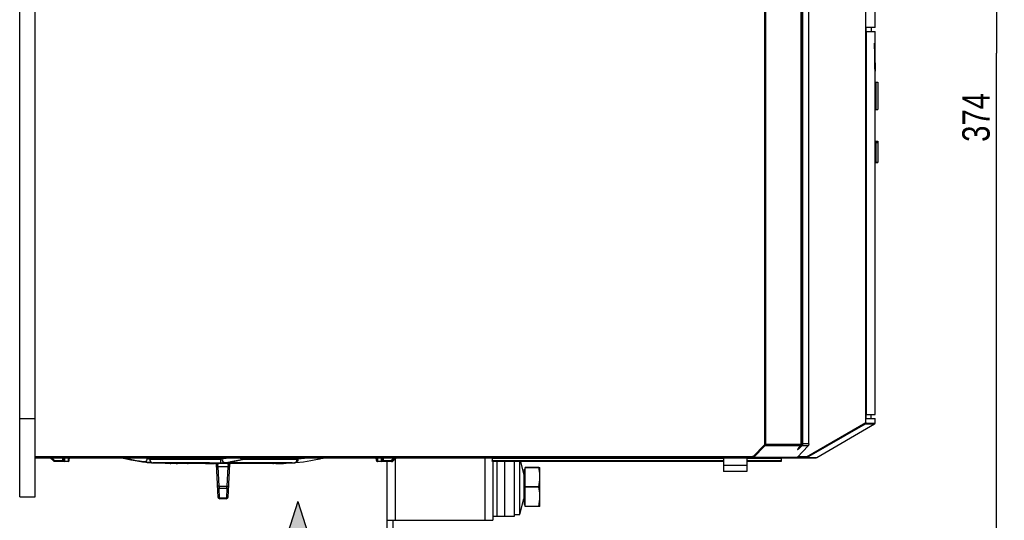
# Model space of a CAD drawing. Extents: x 0 to 594, y 0 to 420.
# Tile 11 of 37: x 213 to 339, y 141 to 205. Entities that reach past the tile are written whole.
import ezdxf

# ---------------------------------------------------------------- set-up
doc = ezdxf.new("R2010")
doc.units = 0
doc.header["$LTSCALE"] = 32.67
doc.layers.get('0').update_dxf_attribs({"linetype": 'CONTINUOUS'})
doc.styles.get("Standard").update_dxf_attribs({"font": 'txt', "width": 0.8})
doc.dimstyles.get("Standard").update_dxf_attribs({"dimtxt": 2.5, "dimasz": 2.5, "dimexe": 1.25, "dimexo": 0.625, "dimtad": 1, "dimcen": 2.5, "dimazin": 3, "dimtfac": 1, "dimtmove": 0, "dimatfit": 3})

# ---------------------------------------------------------------- blocks, each defined once
blk = doc.blocks.new('_FILLED')
at = {"color": 0, "linetype": 'BYBLOCK'}
blk.add_solid([(0, 0), (-1, 0.143), (-1, -0.143)], dxfattribs=at)
blk = doc.blocks.new('*D13')
at = {"color": 2, "linetype": 'CONTINUOUS'}
for p, q in [((293.08, 293.98), (319.19, 293.98)), ((325.9, 293.98), (339.39, 293.98)), ((338.39, 293.98), (338.39, 200.48)), ((338.39, 106.99), (338.39, 200.48)), ((254.7, 106.99), (339.39, 106.99))]:
    blk.add_line(p, q, dxfattribs=at)
at = {"color": 2, "linetype": 'CONTINUOUS', "xscale": 3.5, "yscale": 3.5, "zscale": 3.5}
for p, rotation in [((338.39, 293.98), 90), ((338.39, 106.99), 270)]:
    blk.add_blockref('_FILLED', p, dxfattribs=dict(at, rotation=rotation))
at = {"color": 5, "linetype": 'CONTINUOUS', "width": 0.8}
blk.add_text('374', height=3.5, rotation=90, dxfattribs=at).set_placement((337.52, 189.12))
blk = doc.blocks.new('ARROW_BL2', base_point=(249.06, 137.12))
at = {"color": 7, "linetype": 'CONTINUOUS'}
for p, q in [((249.06, 143.12), (247.74, 138.99)), ((249.06, 143.12), (250.37, 138.99)), ((247.74, 138.99), (248.86, 139.65)), ((248.86, 131.12), (248.86, 139.65)), ((249.26, 139.65), (249.26, 131.12)), ((250.37, 138.99), (249.26, 139.65)), ((248.86, 131.12), (249.26, 131.12))]:
    blk.add_line(p, q, dxfattribs=at)
for points in [[(247.74, 138.99), (249.06, 143.12), (248.86, 139.65)], [(248.86, 139.65), (249.06, 143.12), (249.26, 139.65)], [(249.06, 143.12), (250.37, 138.99), (249.26, 139.65)], [(248.86, 131.12), (248.86, 139.65), (249.26, 139.65)], [(249.26, 139.65), (249.26, 131.12), (248.86, 131.12)]]:
    blk.add_solid(points, dxfattribs=at)

msp = doc.modelspace()

# ---------------------------------------------------------------- linework, layer by layer
at = {"color": 7, "linetype": 'CONTINUOUS'}
for p, q in [((213.473, 143.74), (213.473, 277.74)), ((215.473, 143.74), (215.473, 277.74)), ((314.393, 150.494), (314.393, 271.615)), ((321.668, 153.225), (321.668, 271.615)), ((322.873, 203.743), (322.873, 205.74)), ((322.873, 203.743), (321.721, 203.743)), ((321.721, 153.737), (321.721, 203.743)), ((321.721, 203.24), (322.873, 203.24)), ((321.784, 154.24), (321.784, 203.24)), ((322.373, 203.743), (322.373, 203.24)), ((322.873, 201.74), (322.873, 203.24)), ((322.809, 201.74), (322.873, 201.74)), ((322.849, 200.241), (322.872, 198.293)), ((322.841, 199.019), (322.825, 199.79)), ((322.856, 198.47), (322.841, 199.019)), ((322.872, 198.293), (322.873, 198.21)), ((322.873, 154.24), (322.873, 198.147)), ((322.973, 196.755), (323.223, 196.755)), ((322.973, 196.74), (323.223, 196.74)), ((322.973, 196.74), (322.973, 193.24)), ((323.223, 196.74), (323.223, 193.24)), ((322.973, 193.24), (323.223, 193.24)), ((322.973, 189.227), (323.223, 189.227)), ((322.973, 189.227), (322.973, 186.54)), ((322.973, 189.084), (323.223, 189.084)), ((322.973, 189.04), (323.223, 189.04)), ((323.223, 189.227), (323.223, 186.5)), ((322.973, 186.54), (323.223, 186.54)), ((322.973, 186.513), (322.973, 186.5)), ((322.973, 186.5), (323.223, 186.5)), ((213.473, 153.74), (215.473, 153.74)), ((321.721, 154.24), (322.873, 154.24)), ((321.721, 153.737), (322.873, 153.737)), ((322.373, 153.737), (322.373, 154.24)), ((322.873, 153.162), (322.873, 153.737)), ((315.402, 148.757), (322.81, 153.054)), ((314.291, 150.237), (312.948, 148.819)), ((313.041, 149.883), (313.368, 150.296)), ((313.42, 150.411), (313.423, 150.438)), ((215.473, 148.74), (315.339, 148.74)), ((217.835, 148.284), (217.379, 148.74)), ((219.09, 148.74), (219.109, 148.382)), ((219.818, 148.382), (219.836, 148.74)), ((226.46, 148.734), (226.508, 148.726)), ((226.508, 148.726), (226.569, 148.715)), ((226.722, 148.685), (226.908, 148.647)), ((226.908, 148.647), (227.112, 148.604)), ((227.112, 148.604), (227.319, 148.559)), ((241.851, 148.716), (241.864, 148.713)), ((241.963, 148.488), (242.625, 148.675)), ((242.827, 148.716), (242.909, 148.726)), ((242.909, 148.726), (242.946, 148.73)), ((242.946, 148.73), (242.962, 148.731)), ((251.649, 148.563), (251.879, 148.613)), ((252.431, 148.725), (252.486, 148.734)), ((259.093, 148.382), (259.074, 148.74)), ((259.128, 148.74), (259.146, 148.382)), ((259.844, 148.382), (259.863, 148.74)), ((261.079, 148.284), (261.535, 148.74)), ((261.197, 148.284), (261.653, 148.74)), ((273.914, 148.64), (273.914, 148.34)), ((303.473, 148.74), (303.473, 146.99)), ((306.473, 148.74), (306.473, 146.99)), ((310.848, 148.74), (310.848, 148.24)), ((314.094, 148.74), (314.083, 148.74)), ((219.668, 148.24), (217.941, 148.24)), ((227.319, 148.559), (227.398, 148.541)), ((229.17, 148.219), (230.154, 148.106)), ((230.506, 148.077), (230.497, 148.078)), ((237.766, 148.076), (230.532, 148.076)), ((230.732, 148.06), (230.611, 148.068)), ((232.732, 147.991), (232.061, 148)), ((246.285, 147.992), (232.732, 147.991)), ((232.815, 147.99), (232.732, 147.991)), ((237.25, 147.99), (237.685, 147.991)), ((237.61, 147.992), (237.987, 147.998)), ((237.689, 147.991), (238.29, 148.001)), ((237.766, 148.076), (237.848, 148.076)), ((237.987, 147.998), (238.386, 148.01)), ((238.29, 148.001), (238.893, 148.027)), ((238.603, 147.895), (238.823, 143.703)), ((238.893, 148.027), (239.433, 148.064)), ((239.378, 148.06), (239.378, 148.06)), ((248.259, 148.076), (239.868, 148.076)), ((240.124, 143.703), (240.344, 147.895)), ((240.472, 148.186), (240.498, 148.19)), ((246.214, 147.991), (246.886, 148)), ((246.742, 147.998), (247.22, 148.01)), ((248.215, 148.06), (248.336, 148.068)), ((248.669, 148.095), (248.792, 148.106)), ((251.549, 148.541), (251.649, 148.563)), ((259.17, 148.259), (259.243, 148.24)), ((259.296, 148.24), (259.223, 148.259)), ((261.091, 148.24), (259.243, 148.24)), ((260.473, 136.819), (260.473, 148.24)), ((303.473, 148.24), (273.944, 148.24)), ((273.973, 148.24), (273.973, 140.74)), ((274.473, 148.24), (274.473, 141.24)), ((275.473, 148.24), (275.473, 141.24)), ((276.723, 148.24), (276.723, 141.24)), ((277.448, 141.49), (277.448, 148.24)), ((277.511, 148.24), (277.943, 146.511)), ((278.123, 147.49), (279.998, 147.49)), ((278.123, 142.49), (278.123, 147.49)), ((279.862, 147.47), (278.123, 147.47)), ((279.862, 147.47), (279.862, 147.49)), ((279.998, 142.49), (279.998, 147.49)), ((306.473, 147.74), (303.473, 147.74)), ((310.848, 148.24), (306.473, 148.24)), ((277.943, 146.511), (277.943, 143.469)), ((277.998, 147.215), (278.123, 147.287)), ((277.998, 147.215), (277.998, 142.765)), ((306.473, 146.99), (303.473, 146.99)), ((238.972, 145.115), (238.981, 144.819)), ((239.966, 144.819), (239.975, 145.115)), ((279.862, 145.01), (278.123, 145.01)), ((279.862, 144.97), (278.123, 144.97)), ((279.862, 144.97), (279.862, 145.01)), ((213.473, 143.74), (215.473, 143.74)), ((239.044, 143.607), (239.048, 143.49)), ((239.899, 143.49), (239.902, 143.607)), ((239.899, 143.49), (239.048, 143.49)), ((277.448, 141.49), (277.943, 143.469)), ((277.998, 142.765), (278.123, 142.693)), ((279.862, 142.51), (278.123, 142.51)), ((279.998, 142.49), (278.123, 142.49)), ((279.862, 142.49), (279.862, 142.51)), ((276.723, 141.24), (273.973, 141.24)), ((276.723, 141.49), (277.448, 141.49)), ((260.473, 140.74), (273.973, 140.74)), ((261.223, 136.74), (261.223, 140.74))]:
    msp.add_line(p, q, dxfattribs=at)
at = {"color": 9, "linetype": 'CONTINUOUS'}
for p, q in [((308.73, 271.74), (308.73, 150.444)), ((308.85, 271.615), (308.85, 150.444)), ((313.546, 271.615), (313.546, 150.492)), ((313.586, 271.615), (313.586, 150.494)), ((314.083, 148.865), (321.668, 153.225)), ((314.145, 148.757), (321.621, 153.054)), ((321.621, 153.054), (322.81, 153.054)), ((321.67, 153.162), (322.873, 153.162)), ((308.695, 150.359), (307.26, 148.904)), ((308.782, 150.273), (307.347, 148.819)), ((308.782, 150.273), (308.695, 150.359)), ((313.422, 150.444), (308.73, 150.444)), ((313.346, 150.273), (308.782, 150.273)), ((313.01, 149.848), (313.032, 149.876)), ((313.032, 149.876), (313.346, 150.273)), ((313.032, 149.876), (313.048, 149.892)), ((313.49, 150.237), (313.105, 149.876)), ((313.346, 150.273), (313.37, 150.299)), ((313.368, 150.296), (313.346, 150.273)), ((313.37, 150.299), (313.387, 150.326)), ((313.387, 150.326), (313.4, 150.35)), ((313.546, 150.492), (313.402, 150.356)), ((313.416, 150.399), (313.42, 150.421)), ((313.42, 150.421), (313.422, 150.444)), ((313.422, 150.444), (313.422, 150.458)), ((313.422, 150.444), (313.423, 150.438)), ((313.423, 150.492), (313.424, 150.492)), ((313.423, 150.474), (313.423, 150.492)), ((314.291, 150.237), (313.49, 150.237)), ((314.393, 150.494), (313.586, 150.494)), ((307.165, 148.865), (215.473, 148.865)), ((217.941, 148.382), (217.583, 148.74)), ((218.94, 148.74), (218.959, 148.382)), ((219.259, 148.284), (219.235, 148.74)), ((219.692, 148.74), (219.668, 148.284)), ((226.508, 148.726), (226.461, 148.735)), ((226.584, 148.713), (226.569, 148.715)), ((226.64, 148.701), (226.584, 148.713)), ((226.848, 148.736), (226.683, 148.74)), ((226.908, 148.647), (226.781, 148.674)), ((226.805, 148.695), (226.914, 148.665)), ((226.914, 148.665), (227.704, 148.479)), ((227.112, 148.604), (227.001, 148.628)), ((229.755, 148.635), (229.05, 148.74)), ((229.755, 148.635), (229.755, 148.74)), ((230.081, 148.74), (230.081, 148.534)), ((239.195, 148.74), (239.195, 148.534)), ((239.343, 148.74), (239.343, 148.554)), ((241.694, 148.74), (241.726, 148.685)), ((241.757, 148.731), (241.823, 148.74)), ((242.636, 148.696), (242.515, 148.665)), ((242.625, 148.675), (242.515, 148.665)), ((242.946, 148.73), (242.932, 148.74)), ((248.969, 148.74), (248.969, 148.534)), ((249.041, 148.74), (249.041, 148.554)), ((259.296, 148.284), (259.272, 148.74)), ((259.718, 148.74), (259.694, 148.284)), ((259.994, 148.382), (260.013, 148.74)), ((261.331, 148.74), (260.973, 148.382)), ((272.973, 148.74), (272.973, 140.74)), ((303.473, 148.64), (273.914, 148.64)), ((310.848, 148.64), (306.473, 148.64)), ((307.165, 148.74), (307.165, 148.865)), ((307.347, 148.819), (307.26, 148.904)), ((307.347, 148.819), (312.948, 148.819)), ((314.083, 148.865), (312.992, 148.865)), ((314.083, 148.865), (314.145, 148.757)), ((314.083, 148.865), (314.083, 148.74)), ((314.145, 148.757), (315.402, 148.757)), ((217.901, 148.343), (217.941, 148.382)), ((217.941, 148.382), (217.941, 148.24)), ((217.941, 148.382), (218.959, 148.382)), ((218.959, 148.382), (218.959, 148.24)), ((219.109, 148.382), (219.122, 148.343)), ((219.259, 148.284), (219.668, 148.284)), ((219.259, 148.284), (219.259, 148.24)), ((219.668, 148.284), (219.724, 148.29)), ((219.668, 148.24), (219.668, 148.284)), ((227.398, 148.541), (227.412, 148.538)), ((227.413, 148.538), (227.398, 148.541)), ((228.4, 148.339), (227.413, 148.538)), ((227.704, 148.479), (228.535, 148.319)), ((229.413, 148.188), (228.4, 148.339)), ((229.311, 148.2), (228.82, 148.275)), ((230.155, 148.106), (229.311, 148.2)), ((229.511, 148.204), (229.413, 148.188)), ((229.988, 148.125), (230.174, 148.108)), ((230.081, 148.534), (239.195, 148.534)), ((230.489, 148.086), (239.206, 148.086)), ((230.532, 148.078), (230.497, 148.078)), ((230.497, 148.078), (230.532, 148.076)), ((230.611, 148.068), (230.675, 148.076)), ((230.732, 148.06), (230.825, 148.076)), ((233.036, 148.014), (233.003, 147.99)), ((233.064, 148.076), (233.036, 148.014)), ((237.685, 147.991), (237.689, 147.991)), ((237.766, 148.076), (237.76, 148.078)), ((237.76, 148.078), (237.848, 148.076)), ((238.237, 148.063), (238.314, 148.06)), ((238.243, 148), (238.29, 148.001)), ((238.314, 147.99), (238.292, 148.007)), ((238.314, 148.06), (238.325, 148.057)), ((238.789, 148.022), (239.339, 148.06)), ((238.843, 147.577), (238.828, 147.778)), ((240.104, 147.577), (238.843, 147.577)), ((238.972, 145.115), (238.843, 147.577)), ((239.339, 148.06), (239.49, 148.069)), ((239.341, 148.06), (239.378, 148.06)), ((239.49, 148.069), (239.534, 148.069)), ((239.69, 148.106), (240.459, 148.211)), ((239.869, 148.078), (239.868, 148.076)), ((240.104, 147.577), (239.975, 145.115)), ((240.119, 147.778), (240.104, 147.577)), ((240.361, 147.983), (240.443, 147.99)), ((241.156, 148.317), (240.435, 148.188)), ((240.498, 148.19), (240.435, 148.188)), ((240.836, 148.086), (248.556, 148.086)), ((242.128, 148.534), (248.969, 148.534)), ((245.847, 147.99), (245.936, 148.012)), ((247.592, 148.025), (247.392, 148.017)), ((248.25, 148.069), (248.142, 148.06)), ((248.259, 148.076), (248.294, 148.078)), ((248.294, 148.078), (248.259, 148.078)), ((259.093, 148.382), (259.146, 148.382)), ((259.093, 148.382), (259.093, 148.382)), ((259.24, 148.29), (259.296, 148.284)), ((259.296, 148.284), (259.694, 148.284)), ((259.296, 148.24), (259.296, 148.284)), ((259.694, 148.284), (259.75, 148.29)), ((259.694, 148.24), (259.694, 148.284)), ((259.831, 148.343), (259.844, 148.382)), ((259.994, 148.382), (260.973, 148.382)), ((259.994, 148.24), (259.994, 148.382)), ((260.973, 148.24), (260.973, 148.382)), ((261.091, 148.24), (261.091, 148.296)), ((261.188, 148.29), (261.197, 148.284)), ((261.473, 148.56), (261.473, 140.74)), ((303.473, 148.34), (273.914, 148.34)), ((310.848, 148.34), (306.473, 148.34)), ((238.972, 145.115), (239.975, 145.115)), ((239.966, 144.819), (238.981, 144.819)), ((239.044, 143.607), (238.981, 144.819)), ((239.966, 144.819), (239.902, 143.607)), ((238.82, 143.768), (238.839, 143.705)), ((239.044, 143.607), (239.902, 143.607)), ((240.107, 143.702), (240.127, 143.768))]:
    msp.add_line(p, q, dxfattribs=at)
at = {"color": 7, "linetype": 'CONTINUOUS'}
for points in [[(313.423, 150.438), (313.424, 150.485), (313.424, 271.615)], [(322.825, 199.79), (322.814, 200.723), (322.811, 201.226), (322.809, 201.74)], [(322.843, 201.74), (322.843, 201.226), (322.849, 200.241)], [(322.871, 198.147), (322.868, 198.184), (322.863, 198.293), (322.856, 198.47)], [(322.873, 198.21), (322.873, 198.185), (322.871, 198.147)], [(321.621, 153.054), (321.647, 153.08), (321.665, 153.116), (321.67, 153.162)], [(321.668, 153.225), (321.669, 153.203), (321.669, 153.181), (321.67, 153.162)], [(313.008, 149.84), (313.007, 149.837), (313.008, 149.84), (313.016, 149.85), (313.027, 149.865), (313.041, 149.883)], [(313.368, 150.296), (313.397, 150.341), (313.42, 150.411)], [(314.393, 150.494), (314.387, 150.423), (314.367, 150.356), (314.335, 150.293), (314.291, 150.237)], [(226.569, 148.715), (226.64, 148.701), (226.722, 148.685)], [(241.671, 148.737), (241.748, 148.732), (241.757, 148.731)], [(241.757, 148.731), (241.769, 148.729), (241.817, 148.723), (241.851, 148.716)], [(242.625, 148.675), (242.646, 148.681), (242.693, 148.693), (242.754, 148.705), (242.827, 148.716)], [(251.879, 148.613), (252.099, 148.659), (252.198, 148.68), (252.287, 148.697), (252.365, 148.712), (252.431, 148.725)], [(273.914, 148.64), (273.912, 148.67), (273.907, 148.698), (273.898, 148.72), (273.886, 148.735), (273.871, 148.74)], [(312.948, 148.819), (312.91, 148.785), (312.865, 148.761), (312.816, 148.745), (312.766, 148.74)], [(217.941, 148.24), (217.902, 148.245), (217.866, 148.26), (217.835, 148.284)], [(227.398, 148.541), (228.22, 148.371), (229.17, 148.219)], [(230.324, 148.091), (230.221, 148.1), (230.155, 148.106)], [(230.611, 148.068), (230.545, 148.073), (230.506, 148.077)], [(232.061, 148), (231.4, 148.022), (230.732, 148.06)], [(237.848, 148.076), (237.922, 148.075), (237.994, 148.073), (238.062, 148.071), (238.125, 148.069), (238.184, 148.066), (238.237, 148.063), (238.284, 148.06)], [(238.284, 148.06), (238.325, 148.057), (238.361, 148.054), (238.389, 148.051), (238.41, 148.049), (238.423, 148.047), (238.426, 148.046)], [(239.433, 148.064), (239.534, 148.069), (239.651, 148.073), (239.78, 148.076), (239.868, 148.076)], [(240.453, 148.182), (240.449, 148.181), (240.454, 148.182), (240.472, 148.186)], [(240.498, 148.19), (241.213, 148.316), (241.963, 148.488)], [(246.886, 148), (247.547, 148.022), (248.215, 148.06)], [(248.556, 148.086), (248.566, 148.086), (248.588, 148.088), (248.669, 148.095)], [(248.793, 148.106), (249.777, 148.219), (250.726, 148.371), (251.549, 148.541)], [(259.093, 148.382), (259.116, 148.311), (259.17, 148.259)], [(259.223, 148.259), (259.168, 148.311), (259.146, 148.382)], [(273.944, 148.24), (273.936, 148.245), (273.927, 148.26), (273.92, 148.283), (273.916, 148.31), (273.914, 148.34)], [(279.998, 146.24), (279.993, 146.484), (279.976, 146.728), (279.948, 146.971), (279.91, 147.218), (279.862, 147.47)], [(279.862, 145.01), (279.92, 145.325), (279.963, 145.63), (279.989, 145.935), (279.998, 146.24)], [(279.998, 143.74), (279.993, 143.984), (279.976, 144.228), (279.948, 144.471), (279.91, 144.718), (279.862, 144.97)], [(279.862, 142.51), (279.92, 142.825), (279.963, 143.13), (279.989, 143.435), (279.998, 143.74)]]:
    msp.add_lwpolyline(points, dxfattribs=at)
at = {"color": 9, "linetype": 'CONTINUOUS'}
for points in [[(308.73, 150.444), (308.73, 150.434), (308.729, 150.424), (308.726, 150.414), (308.723, 150.404), (308.719, 150.393), (308.713, 150.382), (308.705, 150.37), (308.695, 150.359)], [(308.85, 150.444), (308.849, 150.424), (308.846, 150.404), (308.842, 150.384), (308.836, 150.363), (308.828, 150.342), (308.816, 150.319), (308.801, 150.296), (308.782, 150.273)], [(313.105, 149.876), (313.083, 149.855), (313.063, 149.838), (313.045, 149.822), (313.029, 149.807), (313.013, 149.794), (312.998, 149.783), (312.984, 149.773), (312.972, 149.767), (312.964, 149.765), (312.961, 149.769), (312.963, 149.777), (312.969, 149.789), (312.979, 149.805), (312.993, 149.825), (313.01, 149.848)], [(313.105, 149.876), (313.117, 149.921), (313.108, 149.968)], [(313.4, 150.352), (313.41, 150.376), (313.416, 150.399)], [(313.586, 150.494), (313.584, 150.449), (313.575, 150.4), (313.558, 150.348), (313.531, 150.292), (313.489, 150.236)], [(313.49, 150.237), (313.523, 150.289), (313.543, 150.344), (313.551, 150.397), (313.552, 150.446), (313.546, 150.492)], [(313.546, 150.492), (313.565, 150.493), (313.579, 150.493), (313.586, 150.494)], [(226.683, 148.74), (226.725, 148.721), (226.805, 148.695)], [(227.114, 148.74), (227.108, 148.733), (227.011, 148.676), (226.914, 148.665)], [(229.755, 148.635), (229.729, 148.491), (229.677, 148.367), (229.603, 148.267), (229.511, 148.204)], [(230.081, 148.534), (230.051, 148.539), (229.993, 148.554), (229.915, 148.577), (229.831, 148.606), (229.755, 148.635)], [(240.551, 148.74), (240.15, 148.664), (239.343, 148.554)], [(242.515, 148.665), (241.842, 148.475), (241.156, 148.317)], [(241.726, 148.685), (241.838, 148.585), (241.968, 148.538)], [(241.968, 148.538), (242.08, 148.581), (242.122, 148.628), (242.09, 148.674), (241.986, 148.713), (241.868, 148.733)], [(242.932, 148.74), (242.778, 148.722), (242.636, 148.696)], [(250.481, 148.74), (249.908, 148.651), (249.041, 148.554)], [(251.719, 148.74), (251.704, 148.685), (251.633, 148.585), (251.549, 148.541)], [(252.363, 148.74), (252.373, 148.736), (252.486, 148.734)], [(307.26, 148.904), (307.252, 148.897), (307.243, 148.89), (307.234, 148.884), (307.223, 148.878), (307.211, 148.873), (307.198, 148.869), (307.182, 148.866), (307.165, 148.865)], [(307.347, 148.819), (307.331, 148.803), (307.314, 148.79), (307.296, 148.777), (307.276, 148.766), (307.253, 148.756), (307.227, 148.748), (307.198, 148.742), (307.165, 148.74)], [(314.145, 148.757), (314.126, 148.748), (314.105, 148.742), (314.094, 148.74)], [(217.835, 148.284), (217.844, 148.29), (217.867, 148.311), (217.901, 148.343)], [(219.109, 148.382), (219.097, 148.38), (219.065, 148.379), (219.016, 148.38), (218.959, 148.382)], [(219.122, 148.343), (219.155, 148.311), (219.203, 148.29), (219.259, 148.284)], [(219.724, 148.29), (219.772, 148.311), (219.805, 148.343), (219.818, 148.382)], [(227.319, 148.559), (227.221, 148.581), (227.217, 148.581)], [(229.413, 148.188), (229.587, 148.167), (229.785, 148.145), (229.988, 148.125)], [(230.081, 148.534), (230.111, 148.372), (230.195, 148.234)], [(230.174, 148.108), (230.325, 148.096), (230.434, 148.088), (230.489, 148.086)], [(230.195, 148.234), (230.327, 148.132), (230.489, 148.086)], [(232.732, 147.991), (232.822, 148.012), (232.901, 148.073), (232.903, 148.076)], [(234.828, 148.076), (234.828, 148.076), (234.924, 148.012), (235.03, 147.99)], [(237.25, 147.99), (237.144, 148.012), (237.051, 148.073), (237.048, 148.076)], [(237.922, 148.075), (237.953, 148.076), (237.994, 148.073)], [(238.062, 148.071), (238.144, 148.069), (238.184, 148.066)], [(238.386, 148.01), (238.258, 148.047), (238.24, 148.063)], [(238.361, 148.054), (238.444, 148.048), (238.52, 148.036), (238.536, 148.025), (238.489, 148.017), (238.386, 148.01)], [(238.504, 147.99), (238.586, 147.983), (238.656, 147.964)], [(238.828, 147.778), (238.743, 147.784), (238.672, 147.809), (238.623, 147.847), (238.603, 147.895)], [(238.843, 147.577), (238.759, 147.575), (238.688, 147.58), (238.637, 147.59), (238.619, 147.604)], [(238.656, 147.964), (238.714, 147.937), (238.761, 147.903), (238.796, 147.864), (238.818, 147.821), (238.828, 147.778)], [(239.343, 148.554), (239.301, 148.543), (239.25, 148.537), (239.195, 148.534)], [(239.207, 148.086), (239.203, 148.129), (239.199, 148.225), (239.196, 148.367), (239.195, 148.534)], [(239.206, 148.086), (239.387, 148.088), (239.553, 148.095), (239.69, 148.106)], [(239.343, 148.554), (239.375, 148.388), (239.451, 148.246), (239.56, 148.147), (239.688, 148.106)], [(239.651, 148.073), (239.673, 148.075), (239.871, 148.078)], [(240.328, 147.604), (240.311, 147.59), (240.264, 147.58), (240.191, 147.575), (240.104, 147.577)], [(240.119, 147.778), (240.128, 147.821), (240.151, 147.864), (240.186, 147.903), (240.233, 147.937), (240.291, 147.964), (240.361, 147.983)], [(240.119, 147.778), (240.202, 147.784), (240.273, 147.807), (240.323, 147.846), (240.343, 147.895)], [(240.435, 148.188), (240.331, 148.167), (240.285, 148.145), (240.299, 148.125), (240.372, 148.108), (240.495, 148.096), (240.66, 148.088), (240.836, 148.086)], [(240.459, 148.211), (241.182, 148.347), (241.968, 148.538)], [(240.883, 148.258), (240.881, 148.234), (240.861, 148.132), (240.836, 148.086)], [(243.372, 148.076), (243.372, 148.076), (243.291, 148.012), (243.202, 147.99)], [(245.936, 148.012), (246.014, 148.073), (246.016, 148.076)], [(247.22, 148.01), (247.326, 148.047), (247.353, 148.076)], [(248.142, 148.06), (247.986, 148.048), (247.797, 148.036)], [(248.294, 148.078), (248.302, 148.076), (248.25, 148.069)], [(248.556, 148.086), (248.715, 148.129), (248.846, 148.225), (248.937, 148.367), (248.969, 148.534)], [(248.989, 148.539), (248.964, 148.375), (248.886, 148.234), (248.767, 148.135), (248.623, 148.091)], [(249.041, 148.554), (249.03, 148.39), (248.981, 148.25), (248.898, 148.149), (248.793, 148.106)], [(248.989, 148.539), (248.979, 148.537), (248.972, 148.535), (248.969, 148.534)], [(249.041, 148.554), (249.021, 148.548), (249.003, 148.543), (248.989, 148.539)], [(259.146, 148.382), (259.159, 148.343), (259.192, 148.311), (259.24, 148.29)], [(259.75, 148.29), (259.798, 148.311), (259.831, 148.343)], [(259.994, 148.382), (259.936, 148.38), (259.888, 148.379), (259.855, 148.38), (259.844, 148.382)], [(260.973, 148.382), (261.013, 148.343), (261.047, 148.311), (261.07, 148.29), (261.079, 148.284)], [(261.135, 148.339), (261.165, 148.311), (261.188, 148.29)], [(238.748, 145.143), (238.765, 145.129), (238.812, 145.119), (238.884, 145.114), (238.972, 145.115)], [(238.981, 144.819), (238.898, 144.83), (238.827, 144.862), (238.777, 144.915), (238.756, 144.98)], [(240.191, 144.98), (240.172, 144.917), (240.124, 144.866), (240.052, 144.83), (239.966, 144.819)], [(239.975, 145.115), (240.059, 145.114), (240.13, 145.118), (240.181, 145.128), (240.199, 145.143)], [(238.839, 143.705), (238.886, 143.653), (238.958, 143.618), (239.044, 143.607)], [(239.902, 143.607), (239.985, 143.617), (240.056, 143.65), (240.107, 143.702)]]:
    msp.add_lwpolyline(points, dxfattribs=at)
at = {"color": 7, "linetype": 'CONTINUOUS'}
for centre, radius, start, end in [((322.748, 153.162), 0.125, 300.11373, 360), ((315.339, 148.865), 0.125, 270, 300.11373), ((219.259, 148.39), 0.15, 183, 270), ((219.668, 148.39), 0.15, 270, 357), ((232.723, 176.532), 28.542, 265.17846, 265.7549), ((233.673, 148.44), 0.45, 234.28165, 270), ((238.504, 147.89), 0.1, 3, 90.82574), ((240.443, 147.89), 0.1, 89.17435, 177), ((246.223, 176.532), 28.542, 274.2451, 274.82154), ((259.694, 148.39), 0.15, 270, 357), ((260.973, 148.39), 0.15, 270, 315), ((261.091, 148.39), 0.15, 270, 315), ((277.873, 146.615), 0.125, 303.8857, 360), ((239.048, 143.715), 0.225, 183.0016, 270.00102), ((239.899, 143.715), 0.225, 269.99901, 356.99863), ((277.873, 143.365), 0.125, 0, 56.1143)]:
    msp.add_arc(centre, radius, start, end, dxfattribs=at)

# ---------------------------------------------------------------- block references
at = {"color": 2, "linetype": 'CONTINUOUS'}
msp.add_blockref('ARROW_BL2', (249.056, 137.116), dxfattribs=at)

# ---------------------------------------------------------------- dimensions: what is measured, and where the dimension line sits
dim = msp.add_linear_dim(base=(338.393, 106.985), p1=(293.082, 293.983), p2=(254.704, 106.985), angle=270, dimstyle='Standard', dxfattribs=at)
dim.commit()
dim.dimension.update_dxf_attribs({"geometry": '*D13', "text_midpoint": (335.768, 193.316), "dimtype": 128})

doc.saveas('drawing.dxf')
